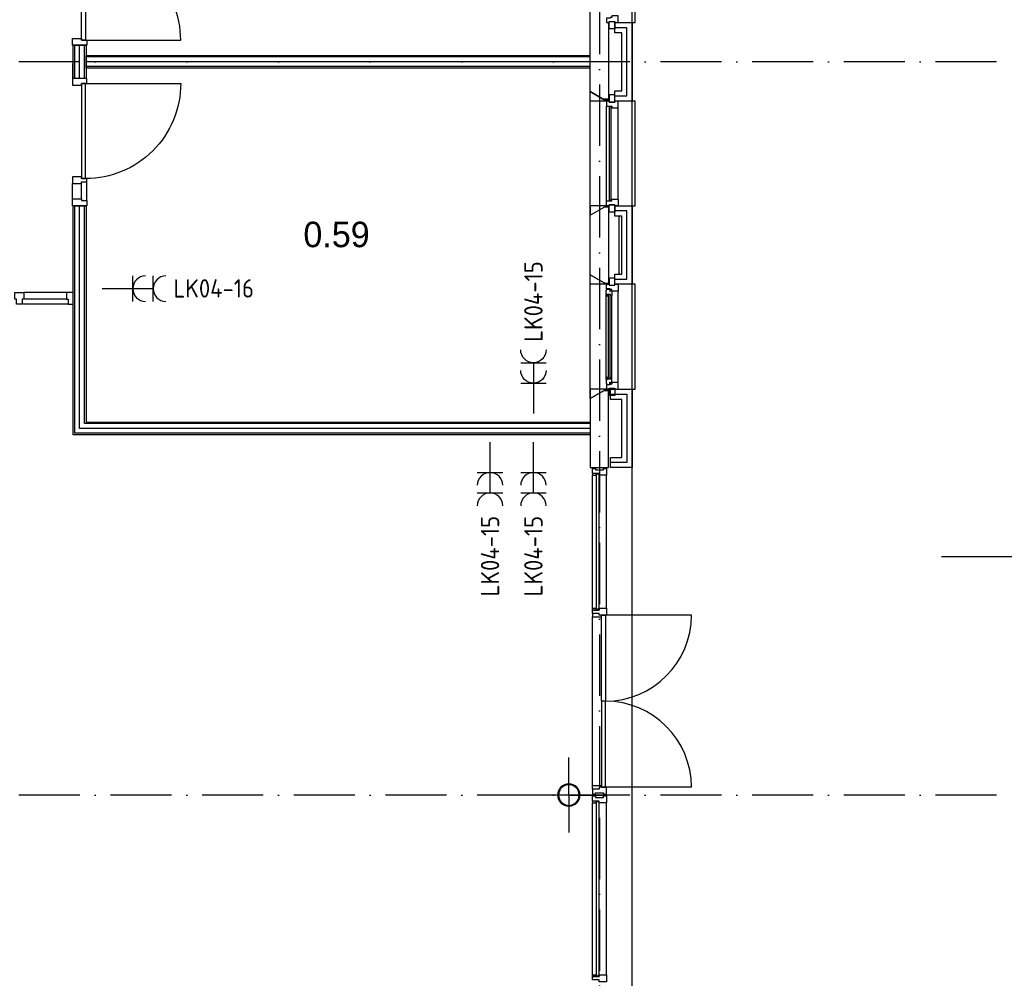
# Model space of a CAD drawing. Header units: millimetres. Extents: x -6587 to 112885, y 244 to 84344.
# Tile 7 of 47: x 28002 to 37668, y 25369 to 34782. Entities that reach past the tile are written whole.
import ezdxf
from ezdxf.enums import TextEntityAlignment as Align

# ---------------------------------------------------------------- set-up
doc = ezdxf.new("R2010")
doc.units = ezdxf.units.MM
doc.header["$LTSCALE"] = 100
doc.linetypes.add('DASHDOT', pattern=[9, 6, -1.5, 0, -1.5])
doc.layers.get('0').update_dxf_attribs({"linetype": 'CONTINUOUS'})
for name, color, linetype in [('AL$7----_STRAMIEN', 1, 'DASHDOT'), ('BOUW', 8, 'CONTINUOUS'), ('EB62203-_ATTRIB', 2, 'CONTINUOUS'), ('EL62203-_KRACHT-WCD230', 3, 'CONTINUOUS')]:
    doc.layers.add(name, color=color, linetype=linetype)
doc.styles.add('1_8', font='iso', dxfattribs={"width": 0.7, "height": 1.8})
doc.styles.add('BURO-025', font='BUROFONT.shx', dxfattribs={"height": 250})

# ---------------------------------------------------------------- blocks, each defined once
blk = doc.blocks.new('ES3W2A')
at = {"ltscale": 0.5}
for p, q in [((1.25, 2), (-1.25, 2)), ((0, 2), (0, -3)), ((1.25, 0), (-1.25, 0))]:
    blk.add_line(p, q, dxfattribs=at)
for centre in [(0, 3.25), (0, 1.25)]:
    blk.add_arc(centre, 1.25, 180, 0, dxfattribs=at)
at = {"ltscale": 0.5, "style": '1_8'}
for tag, flags, p in [('VERMOGEN', 9, (-2.5, 5)), ('GROEP', 8, (0, 5)), ('SCHAK', 8, (2.5, 5)), ('GELIJK', 9, (5, 5)), ('KAST', 9, (7, 5)), ('TAL', 8, (2.5, 5))]:
    blk.add_attdef(tag, text='', height=1.8, rotation=90, dxfattribs=dict(at, flags=flags)).set_placement(p, align=Align.MIDDLE_CENTER)
at = {"ltscale": 0.5, "style": '1_8', "width": 0.7, "flags": 8}
blk.add_attdef('DOEL', text='', height=1.8, rotation=90, dxfattribs=at).set_placement((-2.5, 5), align=Align.MIDDLE_LEFT)
at = {"ltscale": 0.5, "style": '1_8', "flags": 9}
blk.add_attdef('M_CODE', text='', height=1.8, dxfattribs=at).set_placement((0, 0), align=Align.MIDDLE_CENTER)

msp = doc.modelspace()

# ---------------------------------------------------------------- linework, layer by layer
at = {"layer": 'AL$7----_STRAMIEN', "color": 1}
for p, q in [((33692.8, 55747), (33692.8, 6034.1)), ((37592.8, 34368.7), (11478.6, 34368.7)), ((37592.8, 34368.7), (11478.6, 34368.7)), ((37592.8, 27168.7), (11478.6, 27168.7)), ((37592.8, 27168.7), (11478.6, 27168.7))]:
    msp.add_line(p, q, dxfattribs=at)
at = {"layer": 'BOUW'}
for p, q in [((34012.8, 8848.7), (34012.8, 41568.7)), ((33602.8, 33874.5), (33602.8, 35876.3)), ((34042.8, 34753.9), (34042.8, 35783.9)), ((33782.8, 34753.9), (33782.8, 33983.9)), ((33843.8, 34753.9), (34012.8, 34753.9)), ((33843.8, 34653.9), (33843.8, 34753.9)), ((33962.8, 34703.9), (33843.8, 34703.9)), ((33962.8, 34703.9), (33843.8, 34703.9)), ((33962.8, 34033.9), (33962.8, 34703.9)), ((33962.8, 34033.9), (33962.8, 34703.9)), ((34012.8, 34753.9), (34012.8, 33983.9)), ((34012.8, 34753.9), (34042.8, 34753.9)), ((33912.8, 34653.9), (33843.8, 34653.9)), ((33912.8, 34083.9), (33912.8, 34653.9)), ((28652.8, 34431.4), (33602.8, 34431.4)), ((28652.8, 34306.4), (28652.8, 34431.4)), ((33602.8, 34416.4), (28652.8, 34416.4)), ((33602.8, 34368.9), (28652.8, 34368.9)), ((33602.8, 34321.4), (28652.8, 34321.4)), ((33602.8, 34306.4), (28652.8, 34306.4)), ((33602.8, 32055.4), (33602.8, 34076.3)), ((33762.8, 33983.9), (33602.8, 34076.3)), ((33602.8, 34076.3), (33762.8, 33983.9)), ((33602.8, 33983.9), (33602.8, 34076.3)), ((33787.8, 34044.9), (33787.8, 33973.9)), ((33843.8, 34044.9), (33787.8, 34044.9)), ((33843.8, 33983.9), (33843.8, 34083.9)), ((33843.8, 34083.9), (33912.8, 34083.9)), ((33843.8, 33973.9), (33843.8, 34044.9)), ((33843.8, 34033.9), (33962.8, 34033.9)), ((33843.8, 34033.9), (33962.8, 34033.9)), ((33762.8, 33983.9), (33602.8, 33983.9)), ((33782.8, 34001.5), (33732.3, 34001.5)), ((33782.8, 33991.5), (33749.6, 33991.5)), ((33762.8, 33983.9), (33762.8, 33933.9)), ((33787.8, 33983.9), (33762.8, 33983.9)), ((33782.8, 33983.9), (33762.8, 33983.9)), ((33762.8, 33933.9), (33813.8, 33933.9)), ((33762.8, 33933.9), (33762.8, 33933.9)), ((33762.8, 33003.9), (33762.8, 33933.9)), ((33782.8, 33993), (33773.7, 33983.9)), ((33787.8, 33983.9), (33787.8, 33983.9)), ((33787.8, 33973.9), (33787.8, 33983.9)), ((33843.8, 33973.9), (33787.8, 33973.9)), ((33787.8, 33973.9), (33843.8, 33973.9)), ((33788.8, 33928.9), (33788.8, 33008.9)), ((33809.8, 33928.9), (33788.8, 33928.9)), ((33809.8, 33008.9), (33809.8, 33928.9)), ((33813.8, 33933.9), (33813.8, 33916.9)), ((34012.8, 33983.9), (33843.8, 33983.9)), ((33843.8, 33983.9), (33843.8, 33973.9)), ((33876.8, 33983.9), (33843.8, 33983.9)), ((33876.8, 33916.9), (33876.8, 33983.9)), ((34042.8, 33983.9), (34012.8, 33983.9)), ((34042.8, 32953.9), (34042.8, 33983.9)), ((33813.8, 33916.9), (33876.8, 33916.9)), ((33876.8, 33916.9), (33876.8, 33916.9)), ((33876.8, 33916.9), (33876.8, 33916.9)), ((33876.8, 33916.9), (33876.8, 33916.9)), ((33876.8, 33916.9), (33876.8, 33916.9)), ((33876.8, 33020.9), (33876.8, 33916.9)), ((33762.8, 32953.9), (33762.8, 33003.9)), ((33762.8, 33003.9), (33813.8, 33003.9)), ((33762.8, 33003.9), (33762.8, 33003.9)), ((33787.8, 32963.9), (33787.8, 32953.9)), ((33843.8, 32963.9), (33787.8, 32963.9)), ((33787.8, 32892.9), (33787.8, 32963.9)), ((33787.8, 32963.9), (33843.8, 32963.9)), ((33788.8, 33008.9), (33809.8, 33008.9)), ((33813.8, 33020.9), (33876.8, 33020.9)), ((33813.8, 33003.9), (33813.8, 33020.9)), ((33843.8, 32953.9), (33843.8, 32963.9)), ((33843.8, 32963.9), (33843.8, 32892.9)), ((33876.8, 33020.9), (33876.8, 32953.9)), ((33876.8, 33020.9), (33876.8, 33020.9)), ((33876.8, 33020.9), (33876.8, 33020.9)), ((33876.8, 33020.9), (33876.8, 33020.9)), ((33876.8, 33020.9), (33876.8, 33020.9)), ((28527.8, 32955.4), (28652.8, 32955.4)), ((28527.8, 30706.4), (28527.8, 32955.4)), ((28542.8, 30721.4), (28542.8, 32955.4)), ((28590.3, 30768.9), (28590.3, 32955.4)), ((28637.8, 30816.4), (28637.8, 32955.4)), ((28652.8, 32955.4), (28652.8, 30831.4)), ((33602.8, 32861.5), (33762.8, 32953.9)), ((33602.8, 32953.9), (33602.8, 32861.5)), ((33762.8, 32953.9), (33602.8, 32953.9)), ((33602.8, 32861.5), (33762.8, 32953.9)), ((33782.8, 32941.5), (33741.4, 32941.5)), ((33782.8, 32951.5), (33758.7, 32951.5)), ((33787.8, 32953.9), (33762.8, 32953.9)), ((33762.8, 32953.9), (33782.8, 32953.9)), ((33782.8, 32953.9), (33782.8, 32183.9)), ((33787.8, 32953.9), (33787.8, 32953.9)), ((33843.8, 32892.9), (33787.8, 32892.9)), ((33876.8, 32953.9), (33843.8, 32953.9)), ((33843.8, 32953.9), (34012.8, 32953.9)), ((33843.8, 32853.9), (33843.8, 32953.9)), ((33962.8, 32903.9), (33843.8, 32903.9)), ((33962.8, 32903.9), (33843.8, 32903.9)), ((33962.8, 32233.9), (33962.8, 32903.9)), ((33962.8, 32233.9), (33962.8, 32903.9)), ((34012.8, 32953.9), (34042.8, 32953.9)), ((34012.8, 32953.9), (34012.8, 32183.9)), ((33912.8, 32853.9), (33843.8, 32853.9)), ((33882.8, 32853.9), (33882.8, 32283.9)), ((33912.8, 32283.9), (33912.8, 32853.9)), ((33602.8, 31061.5), (33602.8, 32276.3)), ((33762.8, 32183.9), (33602.8, 32276.3)), ((33602.8, 32276.3), (33762.8, 32183.9)), ((33602.8, 32183.9), (33602.8, 32276.3)), ((33782.8, 32191.5), (33749.6, 32191.5)), ((33782.8, 32193), (33773.7, 32183.9)), ((33787.8, 32244.9), (33787.8, 32173.9)), ((33843.8, 32244.9), (33787.8, 32244.9)), ((33843.8, 32183.9), (33843.8, 32283.9)), ((33843.8, 32283.9), (33912.8, 32283.9)), ((33843.8, 32173.9), (33843.8, 32244.9)), ((33843.8, 32233.9), (33962.8, 32233.9)), ((33843.8, 32233.9), (33962.8, 32233.9)), ((28460.8, 32102.3), (28043.3, 32102.3)), ((33762.8, 32183.9), (33602.8, 32183.9)), ((33759.8, 32127.2), (33764.1, 32129.6)), ((33759.8, 32084.7), (33759.8, 32127.2)), ((33762.8, 32139.9), (33762.8, 32183.9)), ((33762.8, 32183.9), (33787.8, 32183.9)), ((33782.8, 32183.9), (33762.8, 32183.9)), ((33798.8, 32139.9), (33762.8, 32139.9)), ((33764.1, 32136.7), (33793.8, 32136.7)), ((33764.1, 32129.6), (33764.1, 32136.7)), ((33787.8, 32183.9), (33787.8, 32173.9)), ((33787.8, 32173.9), (33843.8, 32173.9)), ((33787.8, 32173.9), (33843.8, 32173.9)), ((33793.8, 32136.7), (33793.8, 32114.2)), ((33793.8, 32114.2), (33798.8, 32114.2)), ((33798.8, 32133.9), (33798.8, 32139.9)), ((33813.8, 32133.9), (33798.8, 32133.9)), ((33798.8, 32122.2), (33813.8, 32122.2)), ((33798.8, 32114.2), (33798.8, 32122.2)), ((33813.8, 32116.9), (33813.8, 32133.9)), ((33813.8, 32122.2), (33813.8, 32116.9)), ((33876.8, 32116.9), (33813.8, 32116.9)), ((33813.8, 32116.9), (33813.8, 32069.8)), ((33843.8, 32183.9), (33876.8, 32183.9)), ((33843.8, 32173.9), (33843.8, 32183.9)), ((34012.8, 32183.9), (33843.8, 32183.9)), ((33876.8, 32183.9), (33876.8, 32116.9)), ((33876.8, 31220.9), (33876.8, 32116.9)), ((34042.8, 32183.9), (34012.8, 32183.9)), ((34042.8, 31153.9), (34042.8, 32183.9)), ((28467.2, 32039.3), (28049.7, 32039.3)), ((33800.8, 32084.7), (33759.8, 32084.7)), ((33759.8, 31253.1), (33759.8, 32084.7)), ((33762.1, 32067.7), (33762.1, 32084.7)), ((33762.1, 32084.7), (33775.7, 32084.7)), ((33775.7, 32067.7), (33762.1, 32067.7)), ((33775.7, 32084.7), (33775.7, 32067.7)), ((33777.8, 32082.7), (33777.8, 31255.1)), ((33798.8, 32082.7), (33777.8, 32082.7)), ((33798.8, 31255.1), (33798.8, 32082.7)), ((33800.8, 32067.7), (33800.8, 32084.7)), ((33813.8, 32069.8), (33800.8, 32067.7)), ((33813.8, 31268), (33813.8, 32069.8)), ((28484.2, 31988.3), (28032.7, 31988.3)), ((33759.8, 31253.1), (33759.8, 31210.6)), ((33800.8, 31253.1), (33759.8, 31253.1)), ((33762.1, 31270.1), (33762.1, 31253.1)), ((33775.7, 31270.1), (33762.1, 31270.1)), ((33762.1, 31253.1), (33775.7, 31253.1)), ((33775.7, 31253.1), (33775.7, 31270.1)), ((33777.8, 31255.1), (33798.8, 31255.1)), ((33793.8, 31223.6), (33798.8, 31223.6)), ((33793.8, 31201.1), (33793.8, 31223.6)), ((33798.8, 31223.6), (33798.8, 31215.6)), ((33800.8, 31270.1), (33800.8, 31253.1)), ((33813.8, 31268), (33800.8, 31270.1)), ((33813.8, 31220.9), (33813.8, 31268)), ((33602.8, 31061.5), (33762.8, 31153.9)), ((33602.8, 31153.9), (33602.8, 31061.5)), ((33762.8, 31153.9), (33602.8, 31153.9)), ((33762.8, 31153.9), (33602.8, 31061.5)), ((33739.8, 31140.6), (33782.8, 31140.6)), ((33759.8, 31210.6), (33764.1, 31208.1)), ((33762.8, 31197.9), (33762.8, 31153.9)), ((33798.8, 31197.9), (33762.8, 31197.9)), ((33762.8, 31153.9), (33787.8, 31153.9)), ((33782.8, 31153.9), (33762.8, 31153.9)), ((33764.1, 31208.1), (33764.1, 31201.1)), ((33764.1, 31201.1), (33793.8, 31201.1)), ((33782.8, 30384.4), (33782.8, 31153.9)), ((33787.8, 31092.9), (33787.8, 31163.9)), ((33787.8, 31163.9), (33843.8, 31163.9)), ((33787.8, 31163.9), (33843.8, 31163.9)), ((33787.8, 31153.9), (33787.8, 31163.9)), ((33798.8, 31215.6), (33813.8, 31215.6)), ((33798.8, 31203.9), (33798.8, 31197.9)), ((33813.8, 31203.9), (33798.8, 31203.9)), ((33802.8, 31053.9), (33802.8, 31153.9)), ((33802.8, 31153.9), (34012.8, 31153.9)), ((33813.8, 31220.9), (33813.8, 31203.9)), ((33876.8, 31220.9), (33813.8, 31220.9)), ((33813.8, 31215.6), (33813.8, 31220.9)), ((33843.8, 31163.9), (33843.8, 31092.9)), ((33843.8, 31163.9), (33843.8, 31153.9)), ((33843.8, 31153.9), (33876.8, 31153.9)), ((33876.8, 31153.9), (33876.8, 31220.9)), ((34012.8, 31153.9), (34012.8, 30383.9)), ((34012.8, 31153.9), (34042.8, 31153.9)), ((33602.8, 31061.5), (33602.8, 30384.4)), ((33843.8, 31092.9), (33787.8, 31092.9)), ((33802.8, 31103.9), (33962.8, 31103.9)), ((33802.8, 31103.9), (33962.8, 31103.9)), ((33912.8, 31053.9), (33802.8, 31053.9)), ((33912.8, 30483.9), (33912.8, 31053.9)), ((33962.8, 31103.9), (33962.8, 30433.9)), ((33962.8, 31103.9), (33962.8, 30433.9)), ((33602.8, 30768.9), (28590.3, 30768.9)), ((33602.8, 30816.4), (28637.8, 30816.4)), ((28652.8, 30831.4), (33602.8, 30831.4)), ((33602.8, 30706.4), (28527.8, 30706.4)), ((33602.8, 30721.4), (28542.8, 30721.4)), ((33802.8, 30483.9), (33912.8, 30483.9)), ((33802.8, 30383.9), (33802.8, 30483.9)), ((33602.8, 30384.4), (33782.8, 30384.4)), ((33623.8, 30375.4), (33653.3, 30375.4)), ((33623.8, 30325.4), (33623.8, 30375.4)), ((33653.3, 30375.4), (33653.3, 30361.4)), ((33653.3, 30361.4), (33733.3, 30361.4)), ((33733.3, 30375.4), (33762.8, 30375.4)), ((33733.3, 30361.4), (33733.3, 30375.4)), ((33762.8, 30375.4), (33762.8, 30308.4)), ((33962.8, 30433.9), (33802.8, 30433.9)), ((33962.8, 30433.9), (33802.8, 30433.9)), ((34012.8, 30383.9), (33802.8, 30383.9)), ((34012.8, 8848.7), (34012.8, 30383.9)), ((33623.8, 30325.4), (33623.8, 30308.4)), ((33661.8, 30325.4), (33623.8, 30325.4)), ((33690.8, 30325.4), (33623.8, 30325.4)), ((33623.8, 30308.4), (33661.8, 30308.4)), ((33623.8, 29002.4), (33623.8, 30308.4)), ((33661.8, 30325.4), (33661.8, 30308.4)), ((33690.8, 30325.4), (33661.8, 30325.4)), ((33661.8, 30308.4), (33661.8, 30325.4)), ((33661.8, 30308.4), (33665.8, 30308.4)), ((33665.8, 30321.4), (33686.8, 30321.4)), ((33665.8, 30308.4), (33665.8, 30321.4)), ((33665.8, 30321.4), (33686.8, 30321.4)), ((33665.8, 28989.4), (33665.8, 30321.4)), ((33686.8, 30321.4), (33686.8, 30308.4)), ((33686.8, 30321.4), (33686.8, 28989.4)), ((33686.8, 30308.4), (33690.8, 30308.4)), ((33690.8, 30308.4), (33690.8, 30325.4)), ((33690.8, 30308.4), (33690.8, 30325.4)), ((33762.8, 30308.4), (33690.8, 30308.4)), ((33762.8, 29002.4), (33762.8, 30308.4)), ((43582.5, 29506.5), (37049.8, 29506.5)), ((33623.8, 29002.4), (33661.8, 29002.4)), ((33623.8, 28985.4), (33623.8, 29002.4)), ((33661.8, 29002.4), (33661.8, 28985.4)), ((33661.8, 28985.4), (33661.8, 29002.4)), ((33661.8, 29002.4), (33665.8, 29002.4)), ((33665.8, 29002.4), (33665.8, 28989.4)), ((33686.8, 29002.4), (33690.8, 29002.4)), ((33686.8, 28989.4), (33686.8, 29002.4)), ((33690.8, 29002.4), (33690.8, 28985.4)), ((33690.8, 29002.4), (33762.8, 29002.4)), ((33690.8, 28985.4), (33690.8, 29002.4)), ((33762.8, 29002.4), (33762.8, 28935.4)), ((33661.8, 28985.4), (33623.8, 28985.4)), ((33623.8, 28985.4), (33690.8, 28985.4)), ((33623.8, 28952.4), (33623.8, 28985.4)), ((33690.8, 28952.4), (33623.8, 28952.4)), ((33690.8, 28952.4), (33623.8, 28952.4)), ((33623.8, 28952.4), (33623.8, 28918.4)), ((33623.8, 28918.4), (33711.8, 28918.4)), ((33623.8, 27261.9), (33623.8, 28918.4)), ((33690.8, 28985.4), (33661.8, 28985.4)), ((33665.8, 28989.4), (33686.8, 28989.4)), ((33686.8, 28989.4), (33665.8, 28989.4)), ((33690.8, 28935.4), (33690.8, 28952.4)), ((33690.8, 28935.4), (33690.8, 28952.4)), ((33762.8, 28935.4), (33690.8, 28935.4)), ((33711.8, 28935.4), (33690.8, 28935.4)), ((33711.8, 28918.4), (33711.8, 28935.4)), ((33711.8, 28090.1), (33711.8, 28935.4)), ((33711.8, 28935.4), (33751.8, 28935.4)), ((33751.8, 28935.4), (33751.8, 28090.1)), ((33751.8, 28935.4), (33751.8, 28090.1)), ((34597.1, 28935.4), (33751.8, 28935.4)), ((33711.8, 28090.1), (33711.8, 27244.9)), ((33751.8, 28090.1), (33711.8, 28090.1)), ((33751.8, 28090.1), (33711.8, 28090.1)), ((33751.8, 27244.9), (33751.8, 28090.1)), ((33751.8, 27244.9), (33751.8, 28090.1)), ((33393, 27168.7), (33393, 27536.6)), ((33623.8, 27261.9), (33711.8, 27261.9)), ((33623.8, 27227.9), (33623.8, 27261.9)), ((33711.8, 27261.9), (33711.8, 27244.9)), ((33393, 27168.7), (33025.2, 27168.7)), ((33393, 27168.7), (33393, 26800.9)), ((33393, 27168.7), (33760.9, 27168.7)), ((33623.8, 27227.9), (33623.8, 27177.9)), ((33690.8, 27227.9), (33623.8, 27227.9)), ((33690.8, 27227.9), (33623.8, 27227.9)), ((33623.8, 27177.9), (33653.3, 27177.9)), ((33653.3, 27191.9), (33733.3, 27191.9)), ((33653.3, 27177.9), (33653.3, 27191.9)), ((33762.8, 27244.9), (33690.8, 27244.9)), ((33690.8, 27244.9), (33690.8, 27227.9)), ((33690.8, 27244.9), (33690.8, 27227.9)), ((33711.8, 27244.9), (33690.8, 27244.9)), ((33711.8, 27244.9), (33751.8, 27244.9)), ((33733.3, 27191.9), (33733.3, 27177.9)), ((33733.3, 27177.9), (33762.8, 27177.9)), ((34597.1, 27244.9), (33751.8, 27244.9)), ((33762.8, 27177.9), (33762.8, 27244.9)), ((33623.8, 27109.9), (33623.8, 27159.9)), ((33623.8, 27159.9), (33653.3, 27159.9)), ((33623.8, 27109.9), (33623.8, 27092.9)), ((33661.8, 27109.9), (33623.8, 27109.9)), ((33690.8, 27109.9), (33623.8, 27109.9)), ((33623.8, 27092.9), (33661.8, 27092.9)), ((33623.8, 25402.4), (33623.8, 27092.9)), ((33653.3, 27159.9), (33653.3, 27145.9)), ((33653.3, 27145.9), (33733.3, 27145.9)), ((33661.8, 27109.9), (33661.8, 27092.9)), ((33690.8, 27109.9), (33661.8, 27109.9)), ((33661.8, 27092.9), (33661.8, 27109.9)), ((33661.8, 27092.9), (33665.8, 27092.9)), ((33665.8, 27105.9), (33686.8, 27105.9)), ((33665.8, 27092.9), (33665.8, 27105.9)), ((33665.8, 27105.9), (33686.8, 27105.9)), ((33665.8, 25389.4), (33665.8, 27105.9)), ((33686.8, 27105.9), (33686.8, 27092.9)), ((33686.8, 27105.9), (33686.8, 25389.4)), ((33686.8, 27092.9), (33690.8, 27092.9)), ((33690.8, 27092.9), (33690.8, 27109.9)), ((33690.8, 27092.9), (33690.8, 27109.9)), ((33762.8, 27092.9), (33690.8, 27092.9)), ((33733.3, 27159.9), (33762.8, 27159.9)), ((33733.3, 27145.9), (33733.3, 27159.9)), ((33762.8, 27159.9), (33762.8, 27092.9)), ((33762.8, 25402.4), (33762.8, 27092.9)), ((33686.8, 25389.4), (33665.8, 25389.4))]:
    msp.add_line(p, q, dxfattribs=at)
for points in [[(28608.8, 35515.4), (28648.8, 35515.4), (28648.8, 34581.4), (28608.8, 34581.4)], [(33762.8, 34753.9), (33787.8, 34753.9), (33787.8, 34763.9), (33843.8, 34763.9), (33843.8, 34753.9), (33876.8, 34753.9), (33876.8, 34820.9), (33813.8, 34820.9), (33813.8, 34803.9), (33798.8, 34803.9), (33798.8, 34797.9), (33762.8, 34797.9)], [(33787.8, 34763.9), (33843.8, 34763.9), (33843.8, 34692.9), (33787.8, 34692.9)], [(28608.8, 34598.4), (28608.8, 34581.4), (28659.8, 34581.4), (28659.8, 34531.4), (28520.8, 34531.4), (28520.8, 34598.4)], [(28527.8, 34206.4), (28527.8, 34531.4), (28652.8, 34531.4), (28652.8, 34206.4)], [(28608.8, 34139.4), (28608.8, 34156.4), (28659.8, 34156.4), (28659.8, 34206.4), (28520.8, 34206.4), (28520.8, 34139.4)], [(28608.8, 33222.4), (28648.8, 33222.4), (28648.8, 34156.4), (28608.8, 34156.4)], [(28608.8, 33022.4), (28608.8, 33005.4), (28659.8, 33005.4), (28659.8, 32955.4), (28520.8, 32955.4), (28520.8, 33022.4)], [(33762.8, 25335.4), (33690.8, 25335.4), (33690.8, 25352.4), (33623.8, 25352.4), (33623.8, 25385.4), (33690.8, 25385.4), (33690.8, 25402.4), (33762.8, 25402.4)], [(33661.8, 25385.4), (33623.8, 25385.4), (33623.8, 25402.4), (33661.8, 25402.4)], [(33661.8, 25402.4), (33665.8, 25402.4), (33665.8, 25389.4), (33686.8, 25389.4), (33686.8, 25402.4), (33690.8, 25402.4), (33690.8, 25385.4), (33661.8, 25385.4)]]:
    msp.add_lwpolyline(points, close=True, dxfattribs=at)
for points in [[(28648.8, 34581.4), (29582.8, 34581.4, 0.414214), (28648.8, 35515.4, 0.414214)], [(28648.8, 34156.4), (29582.8, 34156.4, -0.414214), (28648.8, 33222.4, -0.414214)]]:
    msp.add_lwpolyline(points, format="xyb", dxfattribs=at)
for points in [[(28542.8, 34206.4), (28542.8, 34531.4)], [(28590.3, 34206.4), (28590.3, 34531.4)], [(28637.8, 34206.4), (28637.8, 34531.4)], [(28520.8, 34352.9), (28520.8, 34202.9)], [(28659.8, 33189.4), (28659.8, 33222.4), (28608.8, 33222.4), (28608.8, 33239.4), (28520.8, 33239.4), (28520.8, 33172.4), (28608.8, 33172.4), (28608.8, 33189.4), (28659.8, 33189.4), (28659.8, 33222.4)], [(28520.8, 33022.4), (28520.8, 33172.4)], [(28608.8, 33022.4), (28608.8, 33172.4)], [(28659.8, 33005.4), (28659.8, 33189.4)], [(28026.3, 31988.3), (27970.3, 31988.3), (27970.3, 32039.3), (27953.3, 32039.3), (27953.3, 32102.3), (28043.3, 32102.3), (28043.3, 32039.3), (28026.3, 32039.3), (28026.3, 31988.3), (27970.3, 31988.3)], [(28527.8, 31988.3), (28527.8, 32102.3), (28460.8, 32102.3), (28460.8, 32039.3), (28477.8, 32039.3), (28477.8, 31988.3), (28527.8, 31988.3)]]:
    msp.add_lwpolyline(points, dxfattribs=at)
for centre, radius, start, end in [((33751.8, 28935.4), 845.2, 270, 0), ((33751.8, 27244.9), 845.2, 0, 90), ((33393, 27168.7), 109.5, 0, 180), ((33393, 27168.7), 101.5, 0, 180), ((33393, 27168.7), 109.5, 180, 0), ((33393, 27168.7), 101.5, 180, 0)]:
    msp.add_arc(centre, radius, start, end, dxfattribs=at)

# ---------------------------------------------------------------- block references
at = {"layer": 'EL62203-_KRACHT-WCD230'}
ref = msp.add_blockref('ES3W2A', (33045, 31213.9, 1050), dxfattribs=dict(at, xscale=-100, yscale=100, zscale=100))
ref.add_attrib('GROEP', 'LK04-15', dxfattribs={"layer": 'EB62203-_ATTRIB', "color": 1, "height": 180, "rotation": 90, "style": '1_8', "flags": 8}).set_placement((33045, 32410.3, 1050), align=Align.MIDDLE_RIGHT)
ref = msp.add_blockref('ES3W2A', (29112, 32141, 1050), dxfattribs=dict(at, xscale=100, yscale=100, zscale=100, rotation=270))
ref.add_attrib('GROEP', 'LK04-16', dxfattribs={"layer": 'EB62203-_ATTRIB', "color": 1, "height": 180, "style": '1_8', "flags": 8}).set_placement((29511, 32144, 1050), align=Align.MIDDLE_LEFT)
ref = msp.add_blockref('ES3W2A', (32619, 30335, 1050), dxfattribs=dict(at, xscale=100, yscale=100, zscale=100, rotation=180))
ref.add_attrib('GROEP', 'LK04-15', dxfattribs={"layer": 'EB62203-_ATTRIB', "color": 1, "height": 180, "rotation": 90, "style": '1_8', "flags": 8}).set_placement((32619, 29910, 1050), align=Align.MIDDLE_RIGHT)
ref = msp.add_blockref('ES3W2A', (33045, 30335, 1050), dxfattribs=dict(at, xscale=100, yscale=100, zscale=100, rotation=180))
ref.add_attrib('GROEP', 'LK04-15', dxfattribs={"layer": 'EB62203-_ATTRIB', "color": 1, "height": 180, "rotation": 90, "style": '1_8', "flags": 8}).set_placement((33045, 29910, 1050), align=Align.MIDDLE_RIGHT)

# ---------------------------------------------------------------- texts
at = {"layer": 'BOUW', "style": 'BURO-025'}
msp.add_text('0.59', height=250, dxfattribs=at).set_placement((30786.9, 32548.5))

doc.saveas('drawing.dxf')
